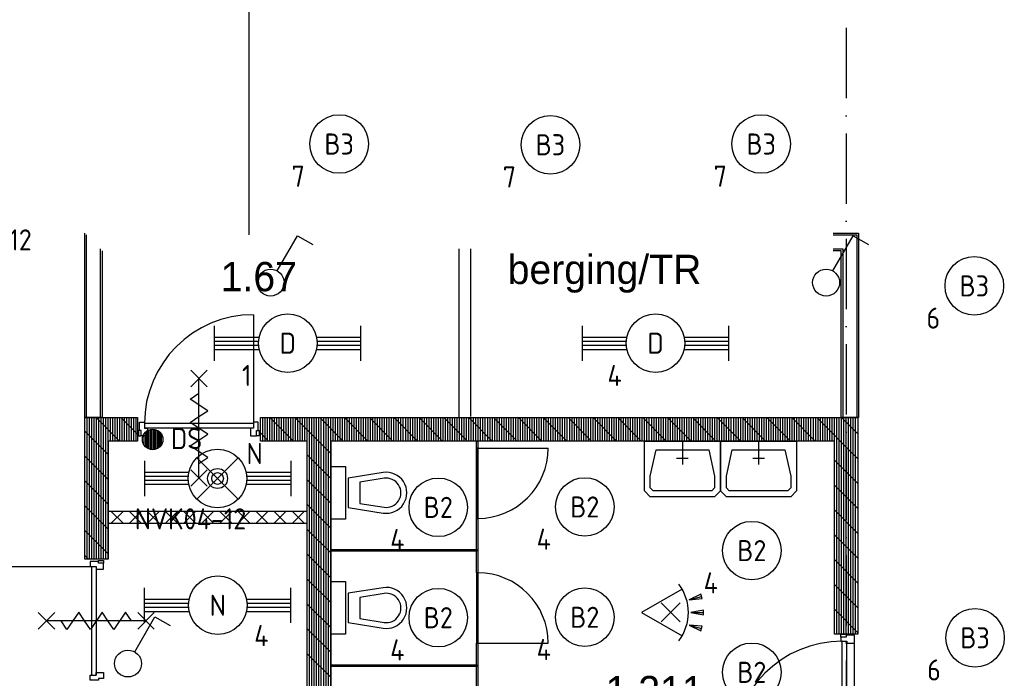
# Model space of a CAD drawing. Header units: millimetres. Extents: x -6587 to 112313, y 244 to 84344.
# Tile 19 of 55: x 26720 to 35125, y 49579 to 55203. Entities that reach past the tile are written whole.
import ezdxf
from ezdxf.enums import TextEntityAlignment as Align

# ---------------------------------------------------------------- set-up
doc = ezdxf.new("R2010")
doc.units = ezdxf.units.MM
doc.header["$LTSCALE"] = 100
doc.linetypes.add('DASHDOT', pattern=[9, 6, -1.5, 0, -1.5])
doc.layers.get('0').update_dxf_attribs({"linetype": 'CONTINUOUS'})
for name, color, linetype in [('AL$1----_ALGEMEEN', 7, 'CONTINUOUS'), ('AL$7----_STRAMIEN', 1, 'DASHDOT'), ('AL22----_BINNENWAND', 7, 'CONTINUOUS'), ('AL22----_CAMPINGWANDJE', 1, 'CONTINUOUS'), ('AL28----_KONSTRUKTIE', 3, 'CONTINUOUS'), ('AL32----_BINNENKOZ', 7, 'CONTINUOUS'), ('AL32----_DRAAIR', 7, 'CONTINUOUS'), ('AL32----_DRAAIRICHTING', 1, 'CONTINUOUS'), ('AL74----_INRSANITAIR', 7, 'CONTINUOUS'), ('ALXA1---_RASTER50', 12, 'CONTINUOUS'), ('ALXA7---_KALKZVUIL', 1, 'CONTINUOUS'), ('ALXAB---_PREFABBETON', 1, 'CONTINUOUS'), ('BOUW', 8, 'CONTINUOUS'), ('EB63101-_ATTRIB', 2, 'CONTINUOUS'), ('EB63501-_ATTRIB', 2, 'CONTINUOUS'), ('EB6521--_ATTRIB', 2, 'CONTINUOUS'), ('EL63101-_LICHT-ARM', 3, 'CONTINUOUS'), ('EL63102-_LICHT-SCH', 3, 'CONTINUOUS'), ('EL63501-_NOODVRL-ARM', 3, 'CONTINUOUS'), ('EL6521--_BEWAKING', 3, 'CONTINUOUS')]:
    doc.layers.add(name, color=color, linetype=linetype)
doc.styles.add('1_8', font='iso', dxfattribs={"width": 0.7, "height": 1.8})
doc.styles.add('BURO-025', font='BUROFONT.shx', dxfattribs={"height": 250})
doc.styles.add('NORATT', font='isocp.shx')

# ---------------------------------------------------------------- blocks, each defined once
blk = doc.blocks.new('ES3G00')
blk.add_circle((0, 0), 2.5)
at = {"color": 6, "style": '1_8'}
for tag, flags, p in [('SCHAK', 8, (3.5, 2.75)), ('A_CODE', 8, (0, 0)), ('GROEP', 8, (-3.5, -2.75)), ('KAST', 9, (3.5, -2.75))]:
    blk.add_attdef(tag, text='', height=1.8, dxfattribs=dict(at, flags=flags)).set_placement(p, align=Align.MIDDLE)
blk = doc.blocks.new('ES652116')
for p, q in [((1.557, 1.087), (2.619, 1.372)), ((-0.813, -0.813), (0.813, 0.813)), ((0.813, -0.813), (-0.813, 0.813)), ((1.7, 0), (2.8, 0)), ((1.557, -1.087), (2.619, -1.372))]:
    blk.add_line(p, q)
blk.add_lwpolyline([(0.964, 2), (-2.5, 0), (0.964, -2)])
for points in [[(2.671, 1.179), (2.568, 1.565), (1.557, 1.087)], [(2.8, -0.2), (2.8, 0.2), (1.7, 0)], [(2.568, -1.565), (2.671, -1.179), (1.557, -1.087)]]:
    blk.add_lwpolyline(points, close=True)
blk.add_arc((-2.5, 0), 4, 322.81924, 37.18076)
at = {"style": '1_8'}
for tag, flags, p in [('SCHAK', 8, (3, 5.5)), ('KAST', 9, (-3, 0.5)), ('M_CODE', 9, (0, 0)), ('DOEL', 9, (-3, -2)), ('GROEP', 9, (-3, -4.5))]:
    blk.add_attdef(tag, text='', height=1.8, dxfattribs=dict(at, flags=flags)).set_placement(p, align=Align.MIDDLE_CENTER)
at = {"style": '1_8', "flags": 8}
blk.add_attdef('CODE', text='', height=1.8, dxfattribs=at).set_placement((0, 0), align=Align.MIDDLE)
blk = doc.blocks.new('ES3G01')
at = {"color": 0}
for p, q in [((-1.768, 1.768), (1.768, -1.768)), ((1.768, 1.768), (-1.768, -1.768))]:
    blk.add_line(p, q, dxfattribs=at)
at = {"color": 6}
blk.add_lwpolyline([(1.768, -1.768), (1.75, -1.75)], dxfattribs=at)
blk.add_circle((0, 0), 2.5)
at = {"color": 0}
for radius in [0.85, 0.5]:
    blk.add_circle((0, 0), radius, dxfattribs=at)
at = {"color": 6, "style": '1_8'}
for tag, flags, p in [('A_CODE', 8, (-3.5, 2.75)), ('SCHAK', 8, (3.5, 2.75)), ('GROEP', 8, (-3.5, -2.75)), ('KAST', 9, (3.5, -2.75))]:
    blk.add_attdef(tag, text='', height=1.8, dxfattribs=dict(at, flags=flags)).set_placement(p, align=Align.MIDDLE)
blk = doc.blocks.new('EJ3T20')
at = {"color": 0}
for p, q in [((-6.25, -1.5), (-6.25, 1.5)), ((-6.25, -1.5), (-6.25, 1.5)), ((6.25, -1.5), (6.25, 1.5)), ((6.25, -1.5), (6.25, 1.5)), ((-6.25, 0.525), (-2.444, 0.525)), ((-6.25, 0.525), (-2.444, 0.525)), ((-6.25, 0.175), (-2.494, 0.175)), ((-6.25, 0.175), (-2.494, 0.175)), ((2.444, 0.525), (6.25, 0.525)), ((2.444, 0.525), (6.25, 0.525)), ((2.494, 0.175), (6.25, 0.175)), ((2.494, 0.175), (6.25, 0.175)), ((-6.25, -0.175), (-2.494, -0.175)), ((-6.25, -0.175), (-2.494, -0.175)), ((-6.25, -0.525), (-2.444, -0.525)), ((-6.25, -0.525), (-2.444, -0.525)), ((2.444, -0.525), (6.25, -0.525)), ((2.444, -0.525), (6.25, -0.525)), ((2.494, -0.175), (6.25, -0.175)), ((2.494, -0.175), (6.25, -0.175))]:
    blk.add_line(p, q, dxfattribs=at)
blk.add_circle((0, 0), 2.5, dxfattribs=at)
blk.add_circle((0, 0), 2.5, dxfattribs=at)
at = {"style": 'NORATT', "flags": 9}
blk.add_attdef('GELIJK', text='', height=1.8, dxfattribs=at).set_placement((3.5, 5), align=Align.MIDDLE_CENTER)
at = {"color": 6}
for tag, style, flags, p in [('SCHAK', 'NORATT', 8, (3.5, 2.75)), ('SCHAK', '1_8', 8, (3.5, 2.75)), ('A_CODE', 'NORATT', 8, (0, 0)), ('A_CODE', '1_8', 8, (0, 0)), ('GROEP', 'NORATT', 8, (-3.5, -2.75)), ('GROEP', '1_8', 8, (-3.5, -2.75)), ('KAST', 'NORATT', 9, (3.5, -2.75)), ('KAST', '1_8', 9, (3.5, -2.75))]:
    blk.add_attdef(tag, text='', height=1.8, dxfattribs=dict(at, style=style, flags=flags)).set_placement(p, align=Align.MIDDLE)
blk = doc.blocks.new('ES3S1')
blk.add_lwpolyline([(0.575, 0.996), (2.309, 4), (3.608, 3.25)])
blk.add_lwpolyline([(0.575, 0.996), (2.309, 4), (3.608, 3.25)])
blk.add_circle((0, 0), 1.15)
blk.add_circle((0, 0), 1.15)
for tag, style, flags, p in [('SCHAK', 'NORATT', 8, (3, 5.5)), ('SCHAK', '1_8', 8, (3, 5.5)), ('KAST', 'NORATT', 9, (-3, 0.5)), ('KAST', '1_8', 9, (-3, 0.5)), ('M_CODE', 'NORATT', 9, (0, 0)), ('M_CODE', '1_8', 9, (0, 0)), ('DOEL', 'NORATT', 9, (-3, -2)), ('DOEL', '1_8', 9, (-3, -2)), ('GROEP', 'NORATT', 9, (-3, -4.5)), ('GROEP', '1_8', 9, (-3, -4.5))]:
    blk.add_attdef(tag, text='', height=1.8, dxfattribs=dict(style=style, flags=flags)).set_placement(p, align=Align.MIDDLE_CENTER)
blk = doc.blocks.new('EJ3T21')
at = {"color": 0}
for p, q in [((-1.768, 1.768), (1.768, -1.768)), ((1.768, 1.768), (-1.768, -1.768)), ((-6.25, -1.5), (-6.25, 1.5)), ((6.25, -1.5), (6.25, 1.5)), ((-6.25, 0.525), (-2.444, 0.525)), ((-6.25, 0.175), (-2.494, 0.175)), ((2.444, 0.525), (6.25, 0.525)), ((2.494, 0.175), (6.25, 0.175)), ((-6.25, -0.175), (-2.494, -0.175)), ((-6.25, -0.525), (-2.444, -0.525)), ((2.444, -0.525), (6.25, -0.525)), ((2.494, -0.175), (6.25, -0.175))]:
    blk.add_line(p, q, dxfattribs=at)
at = {"color": 6}
blk.add_lwpolyline([(1.768, -1.768), (1.75, -1.75)], dxfattribs=at)
at = {"color": 0}
for radius in [2.5, 0.85, 0.5]:
    blk.add_circle((0, 0), radius, dxfattribs=at)
at = {"color": 6, "style": '1_8'}
for tag, flags, p in [('A_CODE', 8, (-3.5, 2.75)), ('SCHAK', 8, (3.5, 2.75)), ('GROEP', 8, (-3.5, -2.75)), ('KAST', 9, (3.5, -2.75))]:
    blk.add_attdef(tag, text='', height=1.8, dxfattribs=dict(at, flags=flags)).set_placement(p, align=Align.MIDDLE)
blk = doc.blocks.new('ES652102')
for p, q in [((-0.25, 1.73), (-0.25, -1.73)), ((0, 1.75), (0, -1.75)), ((0.25, 1.73), (0.25, -1.73)), ((-1.5, 0.9), (-1.5, -0.9)), ((-1.25, 1.22), (-1.25, -1.22)), ((-1, 1.44), (-1, -1.44)), ((-0.75, 1.58), (-0.75, -1.58)), ((-0.5, 1.68), (-0.5, -1.68)), ((0.5, 1.68), (0.5, -1.68)), ((0.75, 1.58), (0.75, -1.58)), ((1, 1.44), (1, -1.44)), ((1.25, 1.22), (1.25, -1.22)), ((1.5, -0.9), (1.5, 0.9))]:
    blk.add_line(p, q)
blk.add_circle((0, 0), 1.75)
at = {"style": '1_8'}
for tag, p in [('NUMMER', (0, 3.5)), ('CODE', (0, 0))]:
    blk.add_attdef(tag, text='', height=1.8, dxfattribs=at).set_placement(p, align=Align.MIDDLE)
at = {"style": '1_8', "flags": 9}
blk.add_attdef('M_CODE', text='', height=1.8, dxfattribs=at).set_placement((0, 0), align=Align.MIDDLE)

msp = doc.modelspace()

# ---------------------------------------------------------------- linework, layer by layer
at = {"layer": 'AL$1----_ALGEMEEN', "color": 8}
msp.add_line((29374.8, 50714.8), (29374.8, 51605), dxfattribs=at)
at = {"layer": 'AL$7----_STRAMIEN', "color": 1}
msp.add_line((33774.8, 76734.4), (33774.8, 7509.2), dxfattribs=at)
at = {"layer": 'AL22----_BINNENWAND', "color": 8, "linetype": 'Continuous'}
for p, q in [((28674.8, 58730), (28674.8, 53365.6)), ((27289.8, 51805), (27289.8, 53365)), ((33664, 53365), (33866.1, 53365)), ((33866.1, 53365), (33866.1, 51805)), ((27409.8, 51805), (27409.8, 53245)), ((33664, 53245), (33746.1, 53245)), ((33746.1, 53245), (33746.1, 51805))]:
    msp.add_line(p, q, dxfattribs=at)
at = {"layer": 'AL22----_BINNENWAND', "color": 8}
for p, q in [((27274.8, 51805), (27274.8, 53380)), ((33664, 53380), (33881.1, 53380)), ((33881.1, 53380), (33881.1, 51805)), ((27424.8, 53230), (27424.8, 51805)), ((30468.5, 53245), (30468.5, 51809.4)), ((30568.5, 53245), (30568.5, 51813.4)), ((33731.1, 53230), (33664, 53230)), ((33731.1, 51805), (33731.1, 53230)), ((27424.8, 51805), (27274.8, 51805)), ((31894.8, 51605), (31894.8, 51805)), ((31914.8, 51605), (31914.8, 51805)), ((31934.8, 51605), (31934.8, 51805)), ((31954.8, 51605), (31954.8, 51805)), ((31974.8, 51605), (31974.8, 51805)), ((31994.8, 51605), (31994.8, 51805)), ((32014.8, 51605), (32014.8, 51805)), ((32034.8, 51605), (32034.8, 51805)), ((32238.4, 51605), (32038.4, 51805)), ((32054.8, 51605), (32054.8, 51805)), ((32074.8, 51605), (32074.8, 51805)), ((32094.8, 51605), (32094.8, 51805)), ((32114.8, 51605), (32114.8, 51805)), ((32134.8, 51605), (32134.8, 51805)), ((32154.8, 51605), (32154.8, 51805)), ((32174.8, 51605), (32174.8, 51805)), ((32194.8, 51605), (32194.8, 51805)), ((32214.8, 51605), (32214.8, 51805)), ((32234.8, 51605), (32234.8, 51805)), ((32450.6, 51605), (32250.6, 51805)), ((32254.8, 51605), (32254.8, 51805)), ((32274.8, 51605), (32274.8, 51805)), ((32294.8, 51605), (32294.8, 51805)), ((32314.8, 51605), (32314.8, 51805)), ((32334.8, 51605), (32334.8, 51805)), ((32354.8, 51605), (32354.8, 51805)), ((32374.8, 51605), (32374.8, 51805)), ((32394.8, 51605), (32394.8, 51805)), ((32414.8, 51605), (32414.8, 51805)), ((32434.8, 51605), (32434.8, 51805)), ((32454.8, 51605), (32454.8, 51805)), ((32662.7, 51605), (32462.7, 51805)), ((32474.8, 51605), (32474.8, 51805)), ((32494.8, 51605), (32494.8, 51805)), ((32514.8, 51605), (32514.8, 51805)), ((32534.8, 51605), (32534.8, 51805)), ((32554.8, 51605), (32554.8, 51805)), ((32574.8, 51605), (32574.8, 51805)), ((32594.8, 51605), (32594.8, 51805)), ((32614.8, 51605), (32614.8, 51805)), ((32634.8, 51605), (32634.8, 51805)), ((32654.8, 51605), (32654.8, 51805)), ((32874.8, 51605), (32674.8, 51805)), ((32674.8, 51605), (32674.8, 51805)), ((32694.8, 51605), (32694.8, 51805)), ((32714.8, 51605), (32714.8, 51805)), ((32734.8, 51605), (32734.8, 51805)), ((32754.8, 51605), (32754.8, 51805)), ((32774.8, 51605), (32774.8, 51805)), ((32794.8, 51605), (32794.8, 51805)), ((32814.8, 51605), (32814.8, 51805)), ((32834.8, 51605), (32834.8, 51805)), ((32854.8, 51605), (32854.8, 51805)), ((32874.8, 51605), (32874.8, 51805)), ((33087, 51605), (32887, 51805)), ((32894.8, 51605), (32894.8, 51805)), ((32914.8, 51605), (32914.8, 51805)), ((32934.8, 51605), (32934.8, 51805)), ((32954.8, 51605), (32954.8, 51805)), ((32974.8, 51605), (32974.8, 51805)), ((32994.8, 51605), (32994.8, 51805)), ((33014.8, 51605), (33014.8, 51805)), ((33034.8, 51605), (33034.8, 51805)), ((33054.8, 51605), (33054.8, 51805)), ((33074.8, 51605), (33074.8, 51805)), ((33094.8, 51605), (33094.8, 51805)), ((33299.1, 51605), (33099.1, 51805)), ((33114.8, 51605), (33114.8, 51805)), ((33134.8, 51605), (33134.8, 51805)), ((33154.8, 51605), (33154.8, 51805)), ((33174.8, 51605), (33174.8, 51805)), ((33194.8, 51605), (33194.8, 51805)), ((33214.8, 51605), (33214.8, 51805)), ((33234.8, 51605), (33234.8, 51805)), ((33254.8, 51605), (33254.8, 51805)), ((33274.8, 51605), (33274.8, 51805)), ((33294.8, 51605), (33294.8, 51805)), ((33314.8, 51605), (33314.8, 51805)), ((33334.8, 51605), (33334.8, 51805)), ((33354.8, 51605), (33354.8, 51805)), ((33374.8, 51605), (33374.8, 51805)), ((33394.8, 51605), (33394.8, 51805)), ((33881.1, 51805), (33731.1, 51805)), ((29174.8, 51005), (27474.8, 51005)), ((27474.8, 51005), (27474.8, 50905)), ((29174.8, 50905), (29174.8, 51005)), ((27474.8, 50905), (29174.8, 50905))]:
    msp.add_line(p, q, dxfattribs=at)
for points in [[(28319.8, 52069), (28179.8, 52209)], [(28179.8, 52069), (28319.8, 52209)], [(28249.8, 51289), (28249.8, 52139)], [(28249.8, 51814), (28324.8, 51864), (28174.8, 51964), (28249.8, 52014)], [(28249.8, 51614), (28324.8, 51664), (28174.8, 51764), (28249.8, 51814)], [(28249.8, 51414), (28324.8, 51464), (28174.8, 51564), (28249.8, 51614)], [(32702.3, 51605), (32702.3, 51305), (32702.3, 51180), (32652.3, 51130), (32102.3, 51130), (32052.3, 51180), (32052.3, 51305), (32052.3, 51605), (32702.3, 51605)], [(32602.3, 51530), (32652.3, 51305), (32652.3, 51205), (32627.3, 51180), (32127.3, 51180), (32102.3, 51205), (32102.3, 51305), (32152.3, 51530), (32602.3, 51530)], [(32377.3, 51605), (32377.3, 51405)], [(33352.3, 51605), (33352.3, 51305), (33352.3, 51180), (33302.3, 51130), (32752.3, 51130), (32702.3, 51180), (32702.3, 51305), (32702.3, 51605), (33352.3, 51605)], [(33252.3, 51530), (33302.3, 51305), (33302.3, 51205), (33277.3, 51180), (32777.3, 51180), (32752.3, 51205), (32752.3, 51305), (32802.3, 51530), (33252.3, 51530)], [(33027.3, 51605), (33027.3, 51405)], [(32427.3, 51455), (32327.3, 51455)], [(33077.3, 51455), (32977.3, 51455)], [(28319.8, 51219), (28179.8, 51359)], [(28179.8, 51219), (28319.8, 51359)], [(27018.5, 50140), (26878.5, 50000)], [(27018.5, 50000), (26878.5, 50140)], [(27273.5, 50070), (27223.5, 50145), (27123.5, 49995), (27073.5, 50070)], [(27473.5, 50070), (27423.5, 50145), (27323.5, 49995), (27273.5, 50070)], [(27673.5, 50070), (27623.5, 50145), (27523.5, 49995), (27473.5, 50070)], [(27868.5, 50140), (27728.5, 50000)], [(27868.5, 50000), (27728.5, 50140)], [(27798.5, 50070), (26948.5, 50070)]]:
    msp.add_lwpolyline(points, dxfattribs=at)
at = {"layer": 'AL22----_CAMPINGWANDJE', "color": 8}
for p, q in [((30618.3, 51545), (30618.3, 51605)), ((30618.3, 51605), (30631.3, 51605)), ((30631.3, 51545), (30618.3, 51545)), ((30631.3, 51605), (30631.3, 51545)), ((30618.3, 50480), (30618.3, 50945)), ((30618.3, 50945), (30631.3, 50945)), ((30631.3, 50945), (30631.3, 50480)), ((29374.8, 50678.5), (30618.3, 50678.5)), ((29374.8, 50665.5), (29374.8, 50678.5)), ((30618.3, 50665.5), (29374.8, 50665.5)), ((30618.3, 50678.5), (30618.3, 50665.5)), ((30631.3, 50480), (30618.3, 50480)), ((30618.3, 49415), (30618.3, 49880)), ((30618.3, 49880), (30631.3, 49880)), ((30631.3, 49880), (30631.3, 49415)), ((29374.8, 49694.5), (30618.3, 49694.5)), ((29374.8, 49681.5), (29374.8, 49694.5)), ((30618.3, 49681.5), (29374.8, 49681.5)), ((30618.3, 49694.5), (30618.3, 49681.5))]:
    msp.add_line(p, q, dxfattribs=at)
at = {"layer": 'AL28----_KONSTRUKTIE', "color": 8, "linetype": 'Continuous'}
for p, q in [((27274.8, 50597), (27274.8, 51805)), ((27274.8, 51805), (27724.8, 51805)), ((27724.8, 51805), (27724.8, 51605)), ((28774.8, 51605), (28774.8, 51805)), ((28774.8, 51805), (33874.8, 51805)), ((33874.8, 51805), (33874.8, 49955)), ((27724.8, 51605), (27474.8, 51605)), ((27474.8, 51605), (27474.8, 50597)), ((29174.8, 51605), (28774.8, 51605)), ((29174.8, 47055.1), (29174.8, 51605)), ((33674.8, 51605), (29374.8, 51605)), ((29374.8, 51605), (29374.8, 48755)), ((33674.8, 49955), (33674.8, 51605)), ((27474.8, 50597), (27274.8, 50597)), ((33874.8, 49955), (33674.8, 49955))]:
    msp.add_line(p, q, dxfattribs=at)
at = {"layer": 'AL32----_BINNENKOZ', "color": 8}
for p, q in [((28714.8, 51754), (27784.8, 51754)), ((28714.8, 51714), (27784.8, 51714)), ((30618.3, 50945), (30618.3, 51545)), ((30618.3, 51545), (30631.3, 51545)), ((30631.3, 51545), (30631.3, 50945)), ((30631.3, 50945), (30618.3, 50945)), ((27333.5, 50535), (27333.5, 49605)), ((27373.5, 50535), (27373.5, 49605)), ((30618.3, 50480), (30618.3, 49880)), ((30631.3, 50480), (30618.3, 50480)), ((30631.3, 49880), (30631.3, 50480)), ((30618.3, 49880), (30631.3, 49880))]:
    msp.add_line(p, q, dxfattribs=at)
for points in [[(28714.8, 52684), (28714.8, 51754)], [(27757.8, 51695), (27734.8, 51695), (27734.8, 51651), (27757.8, 51651)], [(27742.8, 51765), (27784.8, 51765), (27784.8, 51714), (27809.8, 51714), (27809.8, 51651), (27757.8, 51651), (27757.8, 51695), (27742.8, 51695), (27742.8, 51765)], [(28756.8, 51765), (28714.8, 51765), (28714.8, 51714), (28689.8, 51714), (28689.8, 51651), (28741.8, 51651), (28741.8, 51695), (28756.8, 51695), (28756.8, 51765)], [(28741.8, 51695), (28764.8, 51695), (28764.8, 51651), (28741.8, 51651)], [(26403.5, 50535), (27333.5, 50535)], [(27322.5, 50577), (27322.5, 50535), (27373.5, 50535), (27373.5, 50510), (27436.5, 50510), (27436.5, 50562), (27392.5, 50562), (27392.5, 50577), (27322.5, 50577)], [(27392.5, 50562), (27392.5, 50585), (27436.5, 50585), (27436.5, 50562)], [(33730.8, 49932), (33730.8, 49955), (33774.8, 49955), (33774.8, 49932)], [(33730.8, 49932), (33730.8, 49897), (33781.8, 49897), (33781.8, 49880), (33844.8, 49880), (33844.8, 49947), (33774.8, 49947), (33774.8, 49932), (33730.8, 49932)], [(33741.8, 48963), (33741.8, 49897)], [(33781.8, 48963), (33781.8, 49897)], [(27322.5, 49563), (27322.5, 49605), (27373.5, 49605), (27373.5, 49630), (27436.5, 49630), (27436.5, 49578), (27392.5, 49578), (27392.5, 49563), (27322.5, 49563)]]:
    msp.add_lwpolyline(points, dxfattribs=at)
at = {"layer": 'AL32----_BINNENKOZ', "color": 8, "linetype": 'Continuous'}
msp.add_lwpolyline([(33844.8, 48980), (33844.8, 49880)], dxfattribs=at)
at = {"layer": 'AL32----_BINNENKOZ', "color": 8}
msp.add_arc((28714.8, 51754), 930, 90, 180, dxfattribs=at)
at = {"layer": 'AL32----_DRAAIR', "color": 8}
msp.add_arc((33741.8, 48963), 934, 90, 180, dxfattribs=at)
at = {"layer": 'AL32----_DRAAIRICHTING', "color": 8}
for p, q in [((30631.3, 50945), (30631.3, 51545)), ((30631.3, 51545), (31231.3, 51545)), ((30631.3, 50480), (30631.3, 49880)), ((30631.3, 49880), (31231.3, 49880))]:
    msp.add_line(p, q, dxfattribs=at)
for centre, start, end in [((30631.3, 51545), 270, 0), ((30631.3, 49880), 0, 90)]:
    msp.add_arc(centre, 600, start, end, dxfattribs=at)
at = {"layer": 'AL74----_INRSANITAIR', "color": 8, "linetype": 'Continuous'}
for p, q in [((29949.8, 51113.5), (29949.8, 51113.5)), ((29774.8, 50988.5), (29774.8, 50988.5)), ((29949.8, 50130), (29949.8, 50130)), ((29774.8, 50005), (29774.8, 50005))]:
    msp.add_line(p, q, dxfattribs=at)
for points in [[(29374.8, 51388.5), (29499.8, 51388.5), (29499.8, 50938.5), (29374.8, 50938.5), (29374.8, 51388.5)], [(29374.8, 50405), (29499.8, 50405), (29499.8, 49955), (29374.8, 49955), (29374.8, 50405)]]:
    msp.add_lwpolyline(points, dxfattribs=at)
for points in [[(29822.1, 51336.3), (29524.8, 51288.5), (29524.8, 51038.5), (29822.1, 50990.7, 1.173599)], [(29830, 51286.9), (29624.8, 51253.9), (29624.8, 51073.1), (29830, 51040.1, 1.173599)], [(29822.1, 50352.8), (29524.8, 50305), (29524.8, 50055), (29822.1, 50007.2, 1.173599)], [(29830, 50303.4), (29624.8, 50270.4), (29624.8, 50089.6), (29830, 50056.6, 1.173599)]]:
    msp.add_lwpolyline(points, format="xyb", close=True, dxfattribs=at)
at = {"layer": 'ALXA1---_RASTER50', "color": 8}
for p, q in [((27294.8, 50597), (27294.8, 51805)), ((27314.8, 50597), (27314.8, 51805)), ((27334.8, 50597), (27334.8, 51805)), ((27354.8, 50597), (27354.8, 51805)), ((27374.8, 50597), (27374.8, 51805)), ((27394.8, 50597), (27394.8, 51805)), ((27414.8, 50597), (27414.8, 51805)), ((27434.8, 50597), (27434.8, 51805)), ((27454.8, 50597), (27454.8, 51805)), ((27474.8, 50597), (27474.8, 51805)), ((27494.8, 51605), (27494.8, 51805)), ((27514.8, 51605), (27514.8, 51805)), ((27534.8, 51605), (27534.8, 51805)), ((27554.8, 51605), (27554.8, 51805)), ((27574.8, 51605), (27574.8, 51805)), ((27594.8, 51605), (27594.8, 51805)), ((27614.8, 51605), (27614.8, 51805)), ((27634.8, 51605), (27634.8, 51805)), ((27654.8, 51605), (27654.8, 51805)), ((27674.8, 51605), (27674.8, 51805)), ((27694.8, 51605), (27694.8, 51805)), ((27714.8, 51605), (27714.8, 51805)), ((28794.8, 51605), (28794.8, 51805)), ((28814.8, 51605), (28814.8, 51805)), ((28834.8, 51605), (28834.8, 51805)), ((28854.8, 51605), (28854.8, 51805)), ((28874.8, 51605), (28874.8, 51805)), ((28894.8, 51605), (28894.8, 51805)), ((28914.8, 51605), (28914.8, 51805)), ((28934.8, 51605), (28934.8, 51805)), ((28954.8, 51605), (28954.8, 51805)), ((28974.8, 51605), (28974.8, 51805)), ((28994.8, 51605), (28994.8, 51805)), ((29014.8, 51605), (29014.8, 51805)), ((29034.8, 51605), (29034.8, 51805)), ((29054.8, 51605), (29054.8, 51805)), ((29074.8, 51605), (29074.8, 51805)), ((29094.8, 51605), (29094.8, 51805)), ((29114.8, 51605), (29114.8, 51805)), ((29134.8, 51605), (29134.8, 51805)), ((29154.8, 51605), (29154.8, 51805)), ((29174.8, 51605), (29174.8, 51805)), ((29194.8, 44755), (29194.8, 51805)), ((29214.8, 44755), (29214.8, 51805)), ((29234.8, 44755), (29234.8, 51805)), ((29254.8, 44755), (29254.8, 51805)), ((29274.8, 44755), (29274.8, 51805)), ((29294.8, 44755), (29294.8, 51805)), ((29314.8, 44755), (29314.8, 51805)), ((29334.8, 44755), (29334.8, 51805)), ((29354.8, 44755), (29354.8, 51805)), ((29374.8, 44755), (29374.8, 51805)), ((29394.8, 51605), (29394.8, 51805)), ((29414.8, 51605), (29414.8, 51805)), ((29434.8, 51605), (29434.8, 51805)), ((29454.8, 51605), (29454.8, 51805)), ((29474.8, 51605), (29474.8, 51805)), ((29494.8, 51605), (29494.8, 51805)), ((29514.8, 51605), (29514.8, 51805)), ((29534.8, 51605), (29534.8, 51805)), ((29554.8, 51605), (29554.8, 51805)), ((29574.8, 51605), (29574.8, 51805)), ((29594.8, 51605), (29594.8, 51805)), ((29614.8, 51605), (29614.8, 51805)), ((29634.8, 51605), (29634.8, 51805)), ((29654.8, 51605), (29654.8, 51805)), ((29674.8, 51605), (29674.8, 51805)), ((29694.8, 51605), (29694.8, 51805)), ((29714.8, 51605), (29714.8, 51805)), ((29734.8, 51605), (29734.8, 51805)), ((29754.8, 51605), (29754.8, 51805)), ((29774.8, 51605), (29774.8, 51805)), ((29794.8, 51605), (29794.8, 51805)), ((29814.8, 51605), (29814.8, 51805)), ((29834.8, 51605), (29834.8, 51805)), ((29854.8, 51605), (29854.8, 51805)), ((29874.8, 51605), (29874.8, 51805)), ((29894.8, 51605), (29894.8, 51805)), ((29914.8, 51605), (29914.8, 51805)), ((29934.8, 51605), (29934.8, 51805)), ((29954.8, 51605), (29954.8, 51805)), ((29974.8, 51605), (29974.8, 51805)), ((29994.8, 51605), (29994.8, 51805)), ((30014.8, 51605), (30014.8, 51805)), ((30034.8, 51605), (30034.8, 51805)), ((30054.8, 51605), (30054.8, 51805)), ((30074.8, 51605), (30074.8, 51805)), ((30094.8, 51605), (30094.8, 51805)), ((30114.8, 51605), (30114.8, 51805)), ((30134.8, 51605), (30134.8, 51805)), ((30154.8, 51605), (30154.8, 51805)), ((30174.8, 51605), (30174.8, 51805)), ((30194.8, 51605), (30194.8, 51805)), ((30214.8, 51605), (30214.8, 51805)), ((30234.8, 51605), (30234.8, 51805)), ((30254.8, 51605), (30254.8, 51805)), ((30274.8, 51605), (30274.8, 51805)), ((30294.8, 51605), (30294.8, 51805)), ((30314.8, 51605), (30314.8, 51805)), ((30334.8, 51605), (30334.8, 51805)), ((30354.8, 51605), (30354.8, 51805)), ((30374.8, 51605), (30374.8, 51805)), ((30394.8, 51605), (30394.8, 51805)), ((30414.8, 51605), (30414.8, 51805)), ((30434.8, 51605), (30434.8, 51805)), ((30454.8, 51605), (30454.8, 51805)), ((30474.8, 51605), (30474.8, 51805)), ((30494.8, 51605), (30494.8, 51805)), ((30514.8, 51605), (30514.8, 51805)), ((30534.8, 51605), (30534.8, 51805)), ((30554.8, 51605), (30554.8, 51805)), ((30574.8, 51605), (30574.8, 51805)), ((30594.8, 51605), (30594.8, 51805)), ((30614.8, 51605), (30614.8, 51805)), ((30634.8, 51605), (30634.8, 51805)), ((30654.8, 51605), (30654.8, 51805)), ((30674.8, 51605), (30674.8, 51805)), ((30694.8, 51605), (30694.8, 51805)), ((30714.8, 51605), (30714.8, 51805)), ((30734.8, 51605), (30734.8, 51805)), ((30754.8, 51605), (30754.8, 51805)), ((30774.8, 51605), (30774.8, 51805)), ((30794.8, 51605), (30794.8, 51805)), ((30814.8, 51605), (30814.8, 51805)), ((30834.8, 51605), (30834.8, 51805)), ((30854.8, 51605), (30854.8, 51805)), ((30874.8, 51605), (30874.8, 51805)), ((30894.8, 51605), (30894.8, 51805)), ((30914.8, 51605), (30914.8, 51805)), ((30934.8, 51605), (30934.8, 51805)), ((30954.8, 51605), (30954.8, 51805)), ((30974.8, 51605), (30974.8, 51805)), ((30994.8, 51605), (30994.8, 51805)), ((31014.8, 51605), (31014.8, 51805)), ((31034.8, 51605), (31034.8, 51805)), ((31054.8, 51605), (31054.8, 51805)), ((31074.8, 51605), (31074.8, 51805)), ((31094.8, 51605), (31094.8, 51805)), ((31114.8, 51605), (31114.8, 51805)), ((31134.8, 51605), (31134.8, 51805)), ((31154.8, 51605), (31154.8, 51805)), ((31174.8, 51605), (31174.8, 51805)), ((31194.8, 51605), (31194.8, 51805)), ((31214.8, 51605), (31214.8, 51805)), ((31234.8, 51605), (31234.8, 51805)), ((31254.8, 51605), (31254.8, 51805)), ((31274.8, 51605), (31274.8, 51805)), ((31294.8, 51605), (31294.8, 51805)), ((31314.8, 51605), (31314.8, 51805)), ((31334.8, 51605), (31334.8, 51805)), ((31354.8, 51605), (31354.8, 51805)), ((31374.8, 51605), (31374.8, 51805)), ((31394.8, 51605), (31394.8, 51805)), ((31414.8, 51605), (31414.8, 51805)), ((31434.8, 51605), (31434.8, 51805)), ((31454.8, 51605), (31454.8, 51805)), ((31474.8, 51605), (31474.8, 51805)), ((31494.8, 51605), (31494.8, 51805)), ((31514.8, 51605), (31514.8, 51805)), ((31534.8, 51605), (31534.8, 51805)), ((31554.8, 51605), (31554.8, 51805)), ((31574.8, 51605), (31574.8, 51805)), ((31594.8, 51605), (31594.8, 51805)), ((31614.8, 51605), (31614.8, 51805)), ((31634.8, 51605), (31634.8, 51805)), ((31654.8, 51605), (31654.8, 51805)), ((31674.8, 51605), (31674.8, 51805)), ((31694.8, 51605), (31694.8, 51805)), ((31714.8, 51605), (31714.8, 51805)), ((31734.8, 51605), (31734.8, 51805)), ((31754.8, 51605), (31754.8, 51805)), ((31774.8, 51605), (31774.8, 51805)), ((31794.8, 51605), (31794.8, 51805)), ((31814.8, 51605), (31814.8, 51805)), ((31834.8, 51605), (31834.8, 51805)), ((31854.8, 51605), (31854.8, 51805)), ((31874.8, 51605), (31874.8, 51805)), ((33414.8, 51605), (33414.8, 51805)), ((33434.8, 51605), (33434.8, 51805)), ((33454.8, 51605), (33454.8, 51805)), ((33474.8, 51605), (33474.8, 51805)), ((33494.8, 51605), (33494.8, 51805)), ((33514.8, 51605), (33514.8, 51805)), ((33534.8, 51605), (33534.8, 51805)), ((33554.8, 51605), (33554.8, 51805)), ((33574.8, 51605), (33574.8, 51805)), ((33594.8, 51605), (33594.8, 51805)), ((33614.8, 51605), (33614.8, 51805)), ((33634.8, 51605), (33634.8, 51805)), ((33654.8, 51605), (33654.8, 51805)), ((33674.8, 51605), (33674.8, 51805)), ((33694.8, 49955), (33694.8, 51805)), ((33714.8, 49955), (33714.8, 51805)), ((33734.8, 49955), (33734.8, 51805)), ((33754.8, 49955), (33754.8, 51805)), ((33774.8, 49955), (33774.8, 51805)), ((33794.8, 49955), (33794.8, 51805)), ((33814.8, 49955), (33814.8, 51805)), ((33834.8, 49955), (33834.8, 51805)), ((33854.8, 49955), (33854.8, 51805))]:
    msp.add_line(p, q, dxfattribs=at)
at = {"layer": 'ALXA7---_KALKZVUIL', "color": 8}
for p, q in [((27502.1, 50905), (27602.1, 51005)), ((27602.1, 50905), (27502.1, 51005)), ((27656.7, 50905), (27756.7, 51005)), ((27756.7, 50905), (27656.7, 51005)), ((27811.2, 50905), (27911.2, 51005)), ((27911.2, 50905), (27811.2, 51005)), ((27965.7, 50905), (28065.7, 51005)), ((28065.7, 50905), (27965.7, 51005)), ((28120.3, 50905), (28220.3, 51005)), ((28220.3, 50905), (28120.3, 51005)), ((28274.8, 50905), (28374.8, 51005)), ((28374.8, 50905), (28274.8, 51005)), ((28429.4, 50905), (28529.4, 51005)), ((28529.4, 50905), (28429.4, 51005)), ((28583.9, 50905), (28683.9, 51005)), ((28683.9, 50905), (28583.9, 51005)), ((28738.5, 50905), (28838.5, 51005)), ((28838.5, 50905), (28738.5, 51005)), ((28893, 50905), (28993, 51005)), ((28993, 50905), (28893, 51005)), ((29047.6, 50905), (29147.6, 51005)), ((29147.6, 50905), (29047.6, 51005))]:
    msp.add_line(p, q, dxfattribs=at)
at = {"layer": 'ALXAB---_PREFABBETON', "color": 8}
for p, q in [((27571.5, 51605), (27371.5, 51805)), ((27724.8, 51663.8), (27583.7, 51805)), ((29056.5, 51605), (28856.5, 51805)), ((29374.8, 51498.7), (29068.6, 51805)), ((29480.7, 51605), (29280.7, 51805)), ((29692.9, 51605), (29492.9, 51805)), ((29905, 51605), (29705, 51805)), ((30117.1, 51605), (29917.1, 51805)), ((30329.3, 51605), (30129.3, 51805)), ((30541.4, 51605), (30341.4, 51805)), ((30753.5, 51605), (30553.5, 51805)), ((30965.7, 51605), (30765.7, 51805)), ((31177.8, 51605), (30977.8, 51805)), ((31389.9, 51605), (31189.9, 51805)), ((31602, 51605), (31402, 51805)), ((31814.2, 51605), (31614.2, 51805)), ((32026.3, 51605), (31826.3, 51805)), ((33511.2, 51605), (33311.2, 51805)), ((33874.8, 51453.5), (33523.4, 51805)), ((33874.8, 51665.6), (33735.5, 51805)), ((27474.8, 51489.6), (27274.8, 51689.6)), ((28844.3, 51605), (28774.8, 51674.5)), ((27474.8, 51277.4), (27274.8, 51477.4)), ((29374.8, 51286.6), (29174.8, 51486.6)), ((33874.8, 51241.4), (33674.8, 51441.4)), ((29374.8, 51074.5), (29174.8, 51274.5)), ((27474.8, 51065.3), (27274.8, 51265.3)), ((33874.8, 51029.3), (33674.8, 51229.3)), ((27474.8, 50853.2), (27274.8, 51053.2)), ((29374.8, 50862.3), (29174.8, 51062.3)), ((33874.8, 50817.1), (33674.8, 51017.1)), ((27474.8, 50641), (27274.8, 50841)), ((29374.8, 50650.2), (29174.8, 50850.2)), ((33874.8, 50605), (33674.8, 50805)), ((27306.7, 50597), (27274.8, 50628.9)), ((29374.8, 50438.1), (29174.8, 50638.1)), ((33874.8, 50392.9), (33674.8, 50592.9)), ((29374.8, 50225.9), (29174.8, 50425.9)), ((33874.8, 50180.7), (33674.8, 50380.7)), ((29374.8, 50013.8), (29174.8, 50213.8)), ((33874.8, 49968.6), (33674.8, 50168.6)), ((29374.8, 49801.7), (29174.8, 50001.7)), ((33676.3, 49955), (33674.8, 49956.5)), ((29374.8, 49589.6), (29174.8, 49789.6))]:
    msp.add_line(p, q, dxfattribs=at)

# ---------------------------------------------------------------- block references
at = {"layer": 'EL63101-_LICHT-ARM'}
ref = msp.add_blockref('ES3G00', (29447.2, 54141.4, 2600), dxfattribs=dict(at, xscale=100, yscale=100, zscale=100))
ref.add_attrib('A_CODE', 'B3', dxfattribs={"layer": 'EB63101-_ATTRIB', "color": 1, "height": 180, "style": '1_8', "flags": 8}).set_placement((29447.2, 54141.4, 2600), align=Align.MIDDLE)
ref.add_attrib('GROEP', '7', dxfattribs={"layer": 'EB63101-_ATTRIB', "color": 1, "height": 180, "style": '1_8', "flags": 8}).set_placement((29097.2, 53866.4, 2600), align=Align.MIDDLE)
ref = msp.add_blockref('ES3G00', (31250.3, 54135.1, 2600), dxfattribs=dict(at, xscale=100, yscale=100, zscale=100))
ref.add_attrib('A_CODE', 'B3', dxfattribs={"layer": 'EB63101-_ATTRIB', "color": 1, "height": 180, "style": '1_8', "flags": 8}).set_placement((31250.3, 54135.1, 2600), align=Align.MIDDLE)
ref.add_attrib('GROEP', '7', dxfattribs={"layer": 'EB63101-_ATTRIB', "color": 1, "height": 180, "style": '1_8', "flags": 8}).set_placement((30900.3, 53860.1, 2600), align=Align.MIDDLE)
ref = msp.add_blockref('ES3G00', (33050, 54141.4, 2600), dxfattribs=dict(at, xscale=100, yscale=100, zscale=100))
ref.add_attrib('A_CODE', 'B3', dxfattribs={"layer": 'EB63101-_ATTRIB', "color": 1, "height": 180, "style": '1_8', "flags": 8}).set_placement((33050, 54141.4, 2600), align=Align.MIDDLE)
ref.add_attrib('GROEP', '7', dxfattribs={"layer": 'EB63101-_ATTRIB', "color": 1, "height": 180, "style": '1_8', "flags": 8}).set_placement((32700, 53866.4, 2600), align=Align.MIDDLE)
ref = msp.add_blockref('ES3G00', (34869, 52930.1, 2600), dxfattribs=dict(at, xscale=100, yscale=100, zscale=100))
ref.add_attrib('A_CODE', 'B3', dxfattribs={"layer": 'EB63101-_ATTRIB', "color": 1, "height": 180, "style": '1_8', "flags": 8}).set_placement((34869, 52930.1, 2600), align=Align.MIDDLE)
ref.add_attrib('GROEP', '6', dxfattribs={"layer": 'EB63101-_ATTRIB', "color": 1, "height": 180, "style": '1_8', "flags": 8}).set_placement((34519, 52655.1, 2600), align=Align.MIDDLE)
ref = msp.add_blockref('EJ3T20', (29008.2, 52440.3, 2600), dxfattribs=dict(at, xscale=100, yscale=100, zscale=100))
ref.add_attrib('A_CODE', 'D', dxfattribs={"layer": 'EB63101-_ATTRIB', "color": 1, "height": 180, "style": '1_8', "flags": 8}).set_placement((29008.2, 52440.3, 2600), align=Align.MIDDLE)
ref.add_attrib('GROEP', '1', dxfattribs={"layer": 'EB63101-_ATTRIB', "color": 1, "height": 180, "style": '1_8', "flags": 8}).set_placement((28658.2, 52165.3, 2600), align=Align.MIDDLE)
ref = msp.add_blockref('EJ3T20', (32148.2, 52440.3, 2600), dxfattribs=dict(at, xscale=100, yscale=100, zscale=100))
ref.add_attrib('A_CODE', 'D', dxfattribs={"layer": 'EB63101-_ATTRIB', "color": 1, "height": 180, "style": '1_8', "flags": 8}).set_placement((32148.2, 52440.3, 2600), align=Align.MIDDLE)
ref.add_attrib('GROEP', '4', dxfattribs={"layer": 'EB63101-_ATTRIB', "color": 1, "height": 180, "style": '1_8', "flags": 8}).set_placement((31798.2, 52165.3, 2600), align=Align.MIDDLE)
ref = msp.add_blockref('ES3G00', (30293.3, 51039.2, 2600), dxfattribs=dict(at, xscale=100, yscale=100, zscale=100))
ref.add_attrib('A_CODE', 'B2', dxfattribs={"layer": 'EB63101-_ATTRIB', "color": 1, "height": 180, "style": '1_8', "flags": 8}).set_placement((30293.3, 51039.2, 2600), align=Align.MIDDLE)
ref.add_attrib('GROEP', '4', dxfattribs={"layer": 'EB63101-_ATTRIB', "color": 1, "height": 180, "style": '1_8', "flags": 8}).set_placement((29943.3, 50764.2, 2600), align=Align.MIDDLE)
ref = msp.add_blockref('ES3G00', (31543.5, 51042.5, 3500), dxfattribs=dict(at, xscale=100, yscale=100, zscale=100))
ref.add_attrib('A_CODE', 'B2', dxfattribs={"layer": 'EB63101-_ATTRIB', "color": 1, "height": 180, "style": '1_8', "flags": 8}).set_placement((31543.5, 51042.5, 3500), align=Align.MIDDLE)
ref.add_attrib('GROEP', '4', dxfattribs={"layer": 'EB63101-_ATTRIB', "color": 1, "height": 180, "style": '1_8', "flags": 8}).set_placement((31193.5, 50767.5, 3500), align=Align.MIDDLE)
ref = msp.add_blockref('ES3G00', (32969.5, 50669.6, 3500), dxfattribs=dict(at, xscale=100, yscale=100, zscale=100))
ref.add_attrib('A_CODE', 'B2', dxfattribs={"layer": 'EB63101-_ATTRIB', "color": 1, "height": 180, "style": '1_8', "flags": 8}).set_placement((32969.5, 50669.6, 3500), align=Align.MIDDLE)
ref.add_attrib('GROEP', '4', dxfattribs={"layer": 'EB63101-_ATTRIB', "color": 1, "height": 180, "style": '1_8', "flags": 8}).set_placement((32619.5, 50394.6, 3500), align=Align.MIDDLE)
ref = msp.add_blockref('EJ3T20', (28410.8, 50203.1), dxfattribs=dict(at, xscale=100, yscale=100, zscale=100))
ref.add_attrib('A_CODE', 'N', dxfattribs={"layer": 'EB63101-_ATTRIB', "color": 1, "height": 180, "style": '1_8', "flags": 8}).set_placement((28410.8, 50203.1), align=Align.MIDDLE)
ref.add_attrib('GROEP', '4', dxfattribs={"layer": 'EB63101-_ATTRIB', "color": 1, "height": 180, "style": '1_8', "flags": 8}).set_placement((28782.4, 49944.8), align=Align.MIDDLE)
ref = msp.add_blockref('ES3G00', (31543.5, 50100.5, 3500), dxfattribs=dict(at, xscale=100, yscale=100, zscale=100))
ref.add_attrib('A_CODE', 'B2', dxfattribs={"layer": 'EB63101-_ATTRIB', "color": 1, "height": 180, "style": '1_8', "flags": 8}).set_placement((31543.5, 50100.5, 3500), align=Align.MIDDLE)
ref.add_attrib('GROEP', '4', dxfattribs={"layer": 'EB63101-_ATTRIB', "color": 1, "height": 180, "style": '1_8', "flags": 8}).set_placement((31193.5, 49825.5, 3500), align=Align.MIDDLE)
ref = msp.add_blockref('ES3G00', (30293.3, 50097.2, 2600), dxfattribs=dict(at, xscale=100, yscale=100, zscale=100))
ref.add_attrib('A_CODE', 'B2', dxfattribs={"layer": 'EB63101-_ATTRIB', "color": 1, "height": 180, "style": '1_8', "flags": 8}).set_placement((30293.3, 50097.2, 2600), align=Align.MIDDLE)
ref.add_attrib('GROEP', '4', dxfattribs={"layer": 'EB63101-_ATTRIB', "color": 1, "height": 180, "style": '1_8', "flags": 8}).set_placement((29943.3, 49822.2, 2600), align=Align.MIDDLE)
ref = msp.add_blockref('ES3G00', (34875.1, 49925.7, 2600), dxfattribs=dict(at, xscale=100, yscale=100, zscale=100))
ref.add_attrib('A_CODE', 'B3', dxfattribs={"layer": 'EB63101-_ATTRIB', "color": 1, "height": 180, "style": '1_8', "flags": 8}).set_placement((34875.1, 49925.7, 2600), align=Align.MIDDLE)
ref.add_attrib('GROEP', '6', dxfattribs={"layer": 'EB63101-_ATTRIB', "color": 1, "height": 180, "style": '1_8', "flags": 8}).set_placement((34525.1, 49650.7, 2600), align=Align.MIDDLE)
ref = msp.add_blockref('ES3G00', (32969.5, 49630.7, 3500), dxfattribs=dict(at, xscale=100, yscale=100, zscale=100))
ref.add_attrib('A_CODE', 'B2', dxfattribs={"layer": 'EB63101-_ATTRIB', "color": 1, "height": 180, "style": '1_8', "flags": 8}).set_placement((32969.5, 49630.7, 3500), align=Align.MIDDLE)
ref.add_attrib('GROEP', '4', dxfattribs={"layer": 'EB63101-_ATTRIB', "color": 1, "height": 180, "style": '1_8', "flags": 8}).set_placement((32619.5, 49355.7, 3500), align=Align.MIDDLE)
at = {"layer": 'EL63102-_LICHT-SCH', "xscale": 100, "yscale": 100, "zscale": 100}
for name, p in [('ES3S1', (28861.4, 52958.4, 1050)), ('ES3S1', (33604.1, 52958.4, 1050)), ('ES652116', (32278, 50141.6, 2600)), ('ES3S1', (27643.9, 49705.6, 1050))]:
    msp.add_blockref(name, p, dxfattribs=at)
at = {"layer": 'EL63501-_NOODVRL-ARM'}
ref = msp.add_blockref('ES3G01', (26387.9, 53751.9, 2600), dxfattribs=dict(at, xscale=100, yscale=100, zscale=100))
ref.add_attrib('A_CODE', 'T1', dxfattribs={"layer": 'EB63501-_ATTRIB', "color": 1, "height": 180, "style": '1_8', "flags": 8}).set_placement((26037.9, 54026.9, 2600), align=Align.MIDDLE)
ref.add_attrib('GROEP', 'NVK04-12', dxfattribs={"layer": 'EB63501-_ATTRIB', "color": 1, "height": 180, "style": '1_8', "flags": 8}).set_placement((26347, 53322.8, 2600), align=Align.MIDDLE)
ref = msp.add_blockref('EJ3T21', (28409, 51285.4), dxfattribs=dict(at, xscale=100, yscale=100, zscale=100, rotation=180))
ref.add_attrib('A_CODE', 'N', dxfattribs={"layer": 'EB63501-_ATTRIB', "color": 1, "height": 180, "style": '1_8', "flags": 8}).set_placement((28725.3, 51498.1), align=Align.MIDDLE)
ref.add_attrib('GROEP', 'NVK04-12', dxfattribs={"layer": 'EB63501-_ATTRIB', "color": 1, "height": 180, "style": '1_8', "flags": 8}).set_placement((28177.8, 50940.9), align=Align.MIDDLE)
at = {"layer": 'EL6521--_BEWAKING'}
ref = msp.add_blockref('ES652102', (27855, 51618.8), dxfattribs=dict(at, xscale=50, yscale=50, zscale=50))
ref.add_attrib('CODE', 'DS', dxfattribs={"layer": 'EB6521--_ATTRIB', "color": 1, "height": 180, "style": '1_8'}).set_placement((28144.1, 51625.9), align=Align.MIDDLE)

# ---------------------------------------------------------------- texts
at = {"layer": 'BOUW', "style": 'BURO-025'}
for s, p in [('berging/TR', (30885.5, 52945.8)), ('1.67', (28435.7, 52884.3)), ('1.211', (31721.4, 49349.6))]:
    msp.add_text(s, height=250, dxfattribs=at).set_placement(p)

doc.saveas('drawing.dxf')
